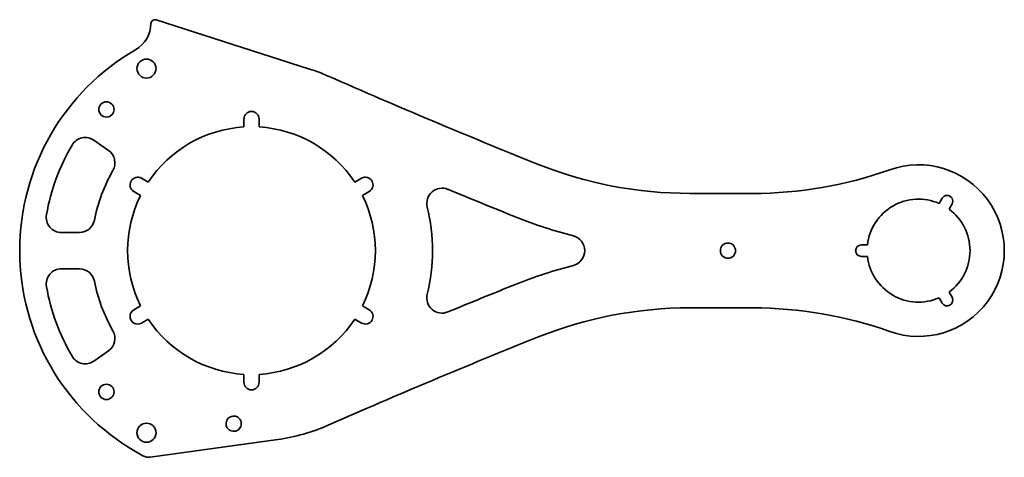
# Model space of a CAD drawing. Header units: millimetres. Extents: x -61 to 198, y -54 to 61.
import ezdxf

# ---------------------------------------------------------------- set-up
doc = ezdxf.new("R2010")
doc.units = ezdxf.units.MM
doc.layers.get('0').update_dxf_attribs({"true_color": 0xffffff})

msp = doc.modelspace()

# ---------------------------------------------------------------- linework, layer by layer
at = {"color": 252, "linetype": 'Continuous', "lineweight": 35, "true_color": 0x989898}
for p, q in [((-25.84, 60.43), (-25.89, 60.4)), ((15.24, 47.62), (-25.03, 60.51)), ((-2, 34.5), (-2, 32.44)), ((2, 34.5), (2, 32.44)), ((-37.54, 26.28), (-41.34, 28.95)), ((-27.09, 17.95), (-28.88, 18.98)), ((-28.88, 18.98), (-27.09, 17.95)), ((28.88, 18.98), (27.09, 17.95)), ((-29.09, 14.49), (-30.88, 15.52)), ((-30.88, 15.52), (-29.09, 14.49)), ((29.09, 14.49), (30.88, 15.52)), ((131.48, 15), (115, 15)), ((180.41, 12.37), (181.2, 13.74)), ((183.8, 12.24), (183.01, 10.87)), ((-49.86, 4.76), (-45.16, 4.76)), ((160, 1.5), (161.58, 1.5)), ((161.58, -1.5), (160, -1.5)), ((-45.16, -4.76), (-49.86, -4.76)), ((180.41, -12.37), (181.2, -13.74)), ((181.2, -13.74), (180.41, -12.37)), ((183.01, -10.87), (183.8, -12.24)), ((183.8, -12.24), (183.01, -10.87)), ((-29.09, -14.49), (-30.88, -15.52)), ((30.88, -15.52), (29.09, -14.49)), ((29.09, -14.49), (30.88, -15.52)), ((115, -15), (131.48, -15)), ((-28.88, -18.98), (-27.09, -17.95)), ((27.09, -17.95), (28.88, -18.98)), ((28.88, -18.98), (27.09, -17.95)), ((-41.34, -28.95), (-37.54, -26.28)), ((-2, -32.44), (-2, -34.5)), ((2, -32.44), (2, -34.5)), ((-26.57, -54.16), (6.87, -49.53)), ((-28.48, -53.79), (-30.41, -52.68))]:
    msp.add_line(p, q, dxfattribs=at)
for centre, radius in [((-27.56, 47.74), 2.5), ((-38.08, 37.04), 2), ((125, 0), 2), ((-38.08, -37.04), 2), ((-27.56, -47.74), 2.5)]:
    msp.add_circle(centre, radius, dxfattribs=at)
for centre, radius, start, end in [((-34.44, 59.65), 8.05, 300, 359.2662), ((-25.39, 59.53), 1, 120, 179.2662), ((-25.34, 59.56), 1, 72.25, 120), ((0, 0), 60.83, 120, 240), ((0, 0), 50, 66.2649, 72.25), ((744.64, 1693.52), 1800, 246.26488, 248.15955), ((0, 34.5), 2, 0, 180), ((0, 0), 32.5, 93.5281, 146.4719), ((0, 0), 32.5, 33.5281, 86.4719), ((-43.63, 25.67), 4, 55, 149.5318), ((0, 0), 54.62, 149.5318, 170.0345), ((-39.83, 23.01), 4, 329.9885, 55), ((0, 0), 42, 149.9885, 169.0207), ((115, 122.52), 107.52, 248.1596, 270), ((131.48, 122.52), 107.52, 270, 289.5557), ((175, 0), 22.5, 250.4443, 109.5557), ((-29.88, 17.25), 2, 60, 240), ((29.88, 17.25), 2, 300, 120), ((49.99, 12.38), 4, 67.5494, 193.9135), ((744.64, 1693.52), 1815, 247.54937, 248.15955), ((0, 0), 32.5, 153.5281, 206.4719), ((0, 0), 32.5, 333.5281, 26.4719), ((175, 0), 13.5, 66.3794, 173.6206), ((182.5, 12.99), 1.5, 330, 150), ((0, 0), 47.5, 346.0865, 13.9135), ((175, 0), 13.5, 306.3794, 53.6206), ((-49.86, 8.76), 4, 170.0345, 270), ((-45.16, 8.76), 4, 270, 349.0207), ((115, 122.52), 122.52, 248.1596, 255.5543), ((83.44, 0), 4, 284.4457, 75.5543), ((160, 0), 1.5, 90, 270), ((175, 0), 13.5, 186.3794, 293.6206), ((-49.86, -8.76), 4, 90, 189.9655), ((-45.16, -8.76), 4, 10.9793, 90), ((115, -122.52), 122.52, 104.4457, 111.8404), ((0, 0), 54.62, 189.9655, 210.4682), ((0, 0), 42, 190.9793, 210.0115), ((744.64, -1693.52), 1815, 111.84045, 112.45063), ((49.99, -12.38), 4, 166.0865, 292.4506), ((182.5, -12.99), 1.5, 210, 30), ((182.5, -12.99), 1.5, 210, 30), ((115, -122.52), 107.52, 90, 111.8404), ((131.48, -122.52), 107.52, 70.4443, 90), ((-29.88, -17.25), 2, 120, 300), ((0, 0), 32.5, 213.5281, 266.4719), ((0, 0), 32.5, 273.5281, 326.4719), ((29.88, -17.25), 2, 240, 60), ((-39.83, -23.01), 4, 305, 30.0115), ((744.64, -1693.52), 1800, 111.84045, 113.73512), ((-43.63, -25.67), 4, 210.4682, 305), ((0, -34.5), 2, 180, 0), ((-4.68, -45.37), 2, 95.7788, 144.2212), ((0, 0), 50, 277.8971, 293.7351), ((-26.98, -51.19), 3, 240, 277.8971)]:
    msp.add_arc(centre, radius, start, end, dxfattribs=at)
for points in [[(-6.31, -44.2), (-6.56, -44.55), (-6.7, -45), (-6.66, -45.93), (-6.47, -46.4), (-5.81, -47.1), (-5.35, -47.31), (-4.44, -47.41), (-4, -47.3), (-3.26, -46.84), (-2.98, -46.51), (-2.67, -45.72), (-2.63, -45.26), (-2.89, -44.37), (-3.2, -43.95), (-4, -43.44), (-4.46, -43.34), (-4.89, -43.38)], [(-4.89, -43.38), (-4.46, -43.34), (-4, -43.44), (-3.2, -43.95), (-2.89, -44.37), (-2.63, -45.26), (-2.67, -45.72), (-2.98, -46.51), (-3.26, -46.84), (-4, -47.3), (-4.44, -47.41), (-5.35, -47.31), (-5.81, -47.1), (-6.47, -46.4), (-6.66, -45.93), (-6.7, -45), (-6.56, -44.55), (-6.31, -44.2)]]:
    msp.add_open_spline(points, degree=3, knots=[0, 0, 0, 0, 0.125, 0.125, 0.25, 0.25, 0.375, 0.375, 0.5, 0.5, 0.625, 0.625, 0.75, 0.75, 0.875, 0.875, 1, 1, 1, 1], dxfattribs=at)

doc.saveas('drawing.dxf')
